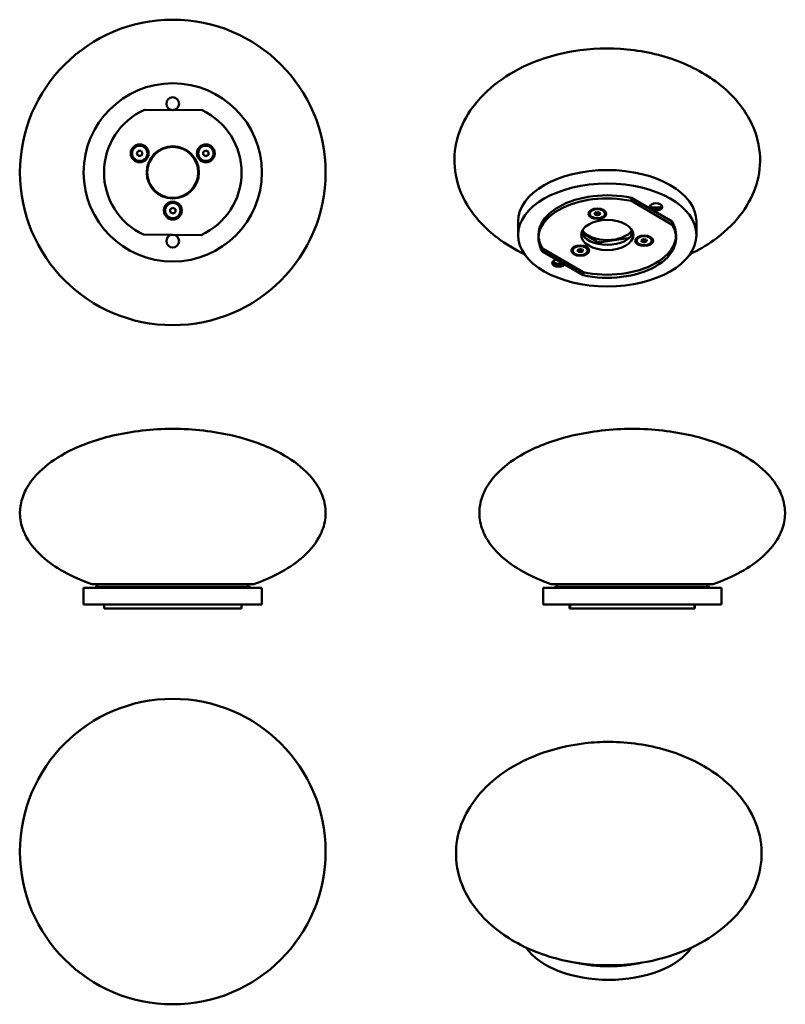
# Model space of a CAD drawing. Header units: millimetres. Extents: x 356 to 656, y 84 to 470.
import ezdxf

# ---------------------------------------------------------------- set-up
doc = ezdxf.new("R2010")
doc.units = ezdxf.units.MM
doc.header["$LTSCALE"] = 2
doc.layers.add('Visibile (ISO)', color=7, linetype='Continuous', lineweight=50)
doc.layers.add('Visibile sottile (ISO)', color=7, linetype='Continuous', lineweight=35)

msp = doc.modelspace()

# ---------------------------------------------------------------- linework, layer by layer
at = {"layer": 'Visibile (ISO)'}
for p, q in [((404.81, 434.95), (427.51, 434.77)), ((404.81, 434.95), (427.51, 434.77)), ((401.82, 417.86), (402.4, 418.86)), ((402.4, 416.86), (401.82, 417.86)), ((402.4, 418.86), (403.55, 418.86)), ((403.55, 418.86), (404.13, 417.86)), ((404.13, 417.86), (403.55, 416.86)), ((427.95, 418.43), (428.95, 419.01)), ((427.95, 417.28), (427.95, 418.43)), ((428.95, 419.01), (429.95, 418.43)), ((429.95, 418.43), (429.95, 417.28)), ((403.55, 416.86), (402.4, 416.86)), ((428.95, 416.7), (427.95, 417.28)), ((429.95, 417.28), (428.95, 416.7)), ((596.03, 400.37), (611.95, 391.03)), ((596.03, 399.14), (596.03, 400.37)), ((596.03, 399.14), (611.95, 389.8)), ((414.96, 395.93), (415.96, 396.51)), ((414.96, 394.78), (414.96, 395.93)), ((415.96, 394.2), (414.96, 394.78)), ((415.96, 396.51), (416.96, 395.93)), ((416.96, 394.78), (415.96, 394.2)), ((416.96, 395.93), (416.96, 394.78)), ((581.39, 396.03), (580.53, 395.53)), ((581.15, 395.89), (581.15, 395.97)), ((581.53, 393.97), (581.83, 394.61)), ((581.83, 394.61), (582.95, 394.79)), ((582.05, 394.65), (582.35, 394.48)), ((582.35, 394.48), (583.24, 394.62)), ((582.95, 394.79), (583.76, 394.31)), ((583.91, 396.03), (584.77, 395.53)), ((584.15, 395.89), (584.15, 395.97)), ((551.53, 385.78), (551.53, 391.08)), ((579.65, 394.14), (579.65, 394.31)), ((582.35, 393.5), (581.53, 393.97)), ((582.35, 393.5), (582.35, 394.48)), ((583.46, 393.67), (582.35, 393.5)), ((583.46, 393.67), (583.46, 394.49)), ((583.76, 394.31), (583.46, 393.67)), ((585.65, 394.14), (585.65, 394.31)), ((611.95, 389.8), (611.95, 391.03)), ((621.53, 385.78), (621.53, 391.08)), ((596.57, 386.96), (595.8, 385.29)), ((427.12, 385.77), (404.42, 385.95)), ((427.12, 385.77), (404.42, 385.95)), ((559.53, 384.55), (559.53, 385.78)), ((582.63, 383.13), (576.47, 386.69)), ((594.67, 384.54), (584.08, 382.91)), ((598.02, 383.54), (598.02, 383.7)), ((599.76, 385.42), (598.9, 384.92)), ((599.52, 385.28), (599.52, 385.36)), ((599.9, 383.71), (600.72, 384.18)), ((600.2, 383.06), (599.9, 383.71)), ((600.2, 383.06), (600.2, 383.88)), ((601.32, 382.89), (600.2, 383.06)), ((600.43, 384.01), (601.32, 383.87)), ((600.72, 384.18), (601.84, 384.01)), ((601.32, 383.87), (601.61, 384.04)), ((601.32, 382.89), (601.32, 383.87)), ((602.13, 383.36), (601.32, 382.89)), ((601.84, 384.01), (602.13, 383.36)), ((602.28, 385.42), (603.14, 384.92)), ((602.52, 385.28), (602.52, 385.36)), ((604.02, 383.54), (604.02, 383.7)), ((613.53, 384.55), (613.53, 385.78)), ((561.11, 379.3), (561.11, 380.52)), ((577.03, 371.19), (561.11, 380.52)), ((577.03, 369.96), (561.11, 379.3)), ((572.92, 379.65), (572.92, 379.82)), ((574.66, 381.54), (573.8, 381.04)), ((574.42, 381.4), (574.42, 381.48)), ((574.81, 379.83), (575.62, 380.3)), ((575.11, 379.18), (574.81, 379.83)), ((575.11, 379.18), (575.11, 380)), ((576.22, 379.01), (575.11, 379.18)), ((575.33, 380.13), (576.22, 379.99)), ((575.62, 380.3), (576.74, 380.12)), ((576.22, 379.99), (576.52, 380.16)), ((576.22, 379.01), (576.22, 379.99)), ((577.04, 379.48), (576.22, 379.01)), ((576.74, 380.12), (577.04, 379.48)), ((577.18, 381.54), (578.04, 381.04)), ((577.42, 381.4), (577.42, 381.48)), ((578.92, 379.65), (578.92, 379.82)), ((577.03, 369.96), (577.03, 371.19)), ((384.21, 248.62), (447.72, 248.62)), ((385.46, 247.62), (446.46, 247.62)), ((385.46, 247.12), (385.46, 247.62)), ((386.46, 247.62), (386.46, 248.62)), ((445.46, 247.62), (445.46, 248.62)), ((446.46, 247.12), (446.46, 247.62)), ((564.57, 248.62), (628.08, 248.62)), ((565.82, 247.62), (626.82, 247.62)), ((565.82, 247.12), (565.82, 247.62)), ((566.82, 247.62), (566.82, 248.62)), ((625.82, 247.62), (625.82, 248.62)), ((626.82, 247.12), (626.82, 247.62)), ((450.96, 247.12), (380.96, 247.12)), ((380.96, 240.62), (380.96, 247.12)), ((450.96, 240.62), (450.96, 247.12)), ((631.32, 247.12), (561.32, 247.12)), ((561.32, 240.62), (561.32, 247.12)), ((631.32, 240.62), (631.32, 247.12)), ((450.96, 240.62), (380.96, 240.62)), ((388.96, 239.12), (388.96, 240.62)), ((442.96, 239.12), (442.96, 240.62)), ((631.32, 240.62), (561.32, 240.62)), ((571.73, 239.12), (571.73, 240.62)), ((571.92, 239.12), (571.92, 240.62)), ((620.73, 239.12), (620.73, 240.62)), ((620.91, 239.12), (620.91, 240.62)), ((442.96, 239.12), (388.96, 239.12)), ((571.73, 239.12), (571.92, 239.12)), ((620.73, 239.12), (571.73, 239.12)), ((620.91, 239.12), (571.92, 239.12)), ((620.91, 239.12), (620.73, 239.12))]:
    msp.add_line(p, q, dxfattribs=at)
for centre, radius in [((415.96, 410.36), 60), ((415.96, 410.36), 35), ((415.96, 437.36), 2.5), ((402.97, 417.86), 3.5), ((402.97, 417.86), 3), ((415.96, 410.36), 10.25), ((415.96, 410.36), 10), ((428.95, 417.86), 3.5), ((428.95, 417.86), 3), ((415.96, 395.36), 3.5), ((415.96, 395.36), 3), ((415.96, 383.36), 2.5), ((415.96, 143.58), 60)]:
    msp.add_circle(centre, radius, dxfattribs=at)
for start, end in [(114.394, 244.693), (114.394, 244.693), (294.394, 64.693), (294.394, 64.693)]:
    msp.add_arc((415.96, 410.36), 27, start, end, dxfattribs=at)
for centre, major_axis, start_param, end_param in [((586.53, 391.08), (-35, 0), 3.141593, 6.283185), ((586.53, 385.78), (-27, 0), 4.352746, 6.626893), ((586.53, 384.55), (-27, 0), 4.352746, 6.626893), ((582.65, 394.31), (-3, 0), 3.141593, 6.283185), ((582.65, 395.69), (-1.6, 0), 5.991818, 6.120156), ((582.65, 395.69), (1.6, 0), 0.16303, 0.291367), ((605.62, 397.45), (-2.5, 0), 0.228251, 2.913342), ((605.62, 399.25), (-4.7, 0), 1.0605, 2.081093), ((586.53, 385.78), (27, 0), 4.352746, 6.626893), ((586.53, 387.82), (10.25, 0), 3.314924, 6.109854), ((586.53, 389.86), (-10.5, 0), 0.380788, 2.760805), ((586.53, 384.55), (27, 0), 4.352746, 6.626893), ((583.69, 383.74), (1.5, 0), 3.926991, 4.974188), ((594.29, 385.38), (1.5, 0), 4.974188, 5.428357), ((601.02, 383.7), (-3, 0), 3.141593, 6.283185), ((601.02, 385.09), (-1.6, 0), 5.991818, 6.120156), ((601.02, 385.09), (1.6, 0), 0.16303, 0.291367), ((575.92, 379.82), (-3, 0), 3.141593, 6.283185), ((575.92, 381.2), (-1.6, 0), 5.991818, 6.120156), ((575.92, 381.2), (1.6, 0), 0.16303, 0.291367), ((586.53, 388.23), (-31, 0), 0.808149, 0.870723), ((567.44, 375.41), (-2.5, 0), 0.228251, 2.913342), ((567.44, 377.2), (-4.7, 0), 1.0605, 2.081093), ((587.14, 113.38), (-35, 0), 0.379683, 2.761612), ((587.14, 118.69), (35, 0), 4.328542, 5.095102)]:
    msp.add_ellipse(centre, major_axis=major_axis, ratio=0.57735, start_param=start_param, end_param=end_param, dxfattribs=at)
for centre, major_axis in [((586.53, 385.78), (35, 0)), ((582.65, 394.14), (-3.5, 0)), ((582.65, 394.14), (3, 0)), ((605.62, 396.8), (2.5, 0)), ((586.53, 385.78), (10.25, 0)), ((601.02, 383.54), (-3.5, 0)), ((601.02, 383.54), (3, 0)), ((575.92, 379.65), (-3.5, 0)), ((575.92, 379.65), (3, 0)), ((567.44, 374.75), (2.5, 0))]:
    msp.add_ellipse(centre, major_axis=major_axis, ratio=0.57735, dxfattribs=at)
for points, knots in [([(554.02, 378.28), (550.22, 380.08), (546.63, 382.22), (538.59, 388.3), (534.45, 392.74), (529.05, 401.78), (527.39, 406.4), (526.26, 415.16), (526.55, 419.4), (528.63, 427.36), (530.41, 431.17), (535.24, 438.31), (538.41, 441.68), (546.01, 447.83), (550.62, 450.58), (561.09, 455.2), (567.14, 456.96), (580.18, 459.11), (587.35, 459.35), (601.67, 457.98), (609, 456.24), (622.11, 450.91), (628.13, 447.3), (637.33, 439.05), (640.89, 434.46), (645.21, 425.35), (646.35, 420.8), (646.65, 412.22), (646, 408.08), (643.25, 400.31), (641.15, 396.6), (635.68, 389.66), (632.18, 386.42), (625.42, 381.63), (622.31, 379.83), (619.04, 378.28)], [3.39387, 3.39387, 3.39387, 3.39387, 4.691383, 4.691383, 6.619037, 6.619037, 8.265571, 8.265571, 9.722345, 9.722345, 11.135284, 11.135284, 12.624203, 12.624203, 14.279907, 14.279907, 16.160751, 16.160751, 18.264143, 18.264143, 20.485356, 20.485356, 22.621872, 22.621872, 24.492345, 24.492345, 26.08198, 26.08198, 27.516009, 27.516009, 28.937165, 28.937165, 30.4579, 30.4579, 31.574751, 31.574751, 31.574751, 31.574751]), ([(384.21, 248.62), (376.27, 251.35), (369.51, 255.11), (361.7, 262.2), (359.44, 265.11), (356.94, 270.3), (356.29, 272.51), (355.86, 276.69), (355.97, 278.64), (356.83, 282.56), (357.6, 284.53), (359.94, 288.66), (361.63, 290.82), (366.41, 295.47), (369.76, 297.89), (379.04, 302.97), (385.46, 305.34), (399.86, 308.72), (407.91, 309.62), (415.96, 309.62)], [2.128477, 2.128477, 2.128477, 2.128477, 2.596636, 2.596636, 2.881687, 2.881687, 3.084489, 3.084489, 3.261811, 3.261811, 3.443648, 3.443648, 3.655561, 3.655561, 3.92965, 3.92965, 4.309638, 4.309638, 4.712389, 4.712389, 4.712389, 4.712389]), ([(447.72, 248.62), (455.66, 251.35), (462.42, 255.11), (470.23, 262.2), (472.48, 265.11), (474.99, 270.3), (475.63, 272.51), (476.07, 276.69), (475.96, 278.64), (475.09, 282.56), (474.33, 284.53), (471.99, 288.66), (470.3, 290.82), (465.52, 295.47), (462.16, 297.89), (452.89, 302.97), (446.47, 305.34), (432.07, 308.72), (424.02, 309.62), (415.96, 309.62)], [2.128477, 2.128477, 2.128477, 2.128477, 2.596636, 2.596636, 2.881687, 2.881687, 3.084489, 3.084489, 3.261811, 3.261811, 3.443648, 3.443648, 3.655561, 3.655561, 3.92965, 3.92965, 4.309638, 4.309638, 4.712389, 4.712389, 4.712389, 4.712389]), ([(564.57, 248.62), (556.63, 251.35), (549.87, 255.11), (542.06, 262.2), (539.8, 265.11), (537.3, 270.3), (536.65, 272.51), (536.22, 276.69), (536.33, 278.64), (537.19, 282.56), (537.96, 284.53), (540.3, 288.66), (541.99, 290.82), (546.77, 295.47), (550.12, 297.89), (559.4, 302.97), (565.82, 305.34), (580.22, 308.72), (588.27, 309.62), (596.32, 309.62)], [2.128477, 2.128477, 2.128477, 2.128477, 2.596636, 2.596636, 2.881687, 2.881687, 3.084489, 3.084489, 3.261811, 3.261811, 3.443648, 3.443648, 3.655561, 3.655561, 3.92965, 3.92965, 4.309638, 4.309638, 4.712389, 4.712389, 4.712389, 4.712389]), ([(628.08, 248.62), (636.02, 251.35), (642.78, 255.11), (650.59, 262.2), (652.84, 265.11), (655.35, 270.3), (655.99, 272.51), (656.43, 276.69), (656.32, 278.64), (655.46, 282.56), (654.69, 284.53), (652.35, 288.66), (650.66, 290.82), (645.88, 295.47), (642.52, 297.89), (633.25, 302.97), (626.83, 305.34), (612.43, 308.72), (604.38, 309.62), (596.32, 309.62)], [2.128477, 2.128477, 2.128477, 2.128477, 2.596636, 2.596636, 2.881687, 2.881687, 3.084489, 3.084489, 3.261811, 3.261811, 3.443648, 3.443648, 3.655561, 3.655561, 3.92965, 3.92965, 4.309638, 4.309638, 4.712389, 4.712389, 4.712389, 4.712389]), ([(587.37, 186.66), (594.93, 186.64), (602.59, 185.55), (616.6, 181.39), (623.2, 178.31), (633.86, 170.79), (638.26, 166.38), (644.09, 157.33), (645.94, 152.7), (647.39, 143.88), (647.25, 139.6), (645.41, 131.57), (643.75, 127.72), (639.15, 120.51), (636.1, 117.1), (628.74, 110.85), (624.25, 108.04), (614.03, 103.26), (608.09, 101.4), (595.24, 98.99), (588.14, 98.6), (573.84, 99.64), (566.47, 101.2), (553.14, 106.21), (546.96, 109.69), (537.36, 117.77), (533.57, 122.32), (528.86, 131.43), (527.53, 136.01), (526.94, 144.66), (527.46, 148.84), (529.97, 156.67), (531.95, 160.42), (537.19, 167.43), (540.57, 170.72), (548.82, 176.86), (553.94, 179.6), (565.18, 183.9), (571.47, 185.4), (580.98, 186.49), (584.18, 186.67), (587.37, 186.66)], [0, 0, 0, 0, 2.266979, 2.266979, 4.453704, 4.453704, 6.419974, 6.419974, 8.08951, 8.08951, 9.556575, 9.556575, 10.968119, 10.968119, 12.446702, 12.446702, 14.085423, 14.085423, 15.946133, 15.946133, 18.033062, 18.033062, 20.251212, 20.251212, 22.403469, 22.403469, 24.299852, 24.299852, 25.909505, 25.909505, 27.350851, 27.350851, 28.768299, 28.768299, 30.276934, 30.276934, 32.053709, 32.053709, 33.972881, 33.972881, 34.930729, 34.930729, 34.930729, 34.930729])]:
    msp.add_open_spline(points, degree=3, knots=knots, dxfattribs=at)
at = {"layer": 'Visibile sottile (ISO)'}
for p, q in [((582.63, 383.13), (582.63, 382.35)), ((594.67, 384.54), (594.67, 384.23)), ((584.08, 382.07), (584.08, 382.91))]:
    msp.add_line(p, q, dxfattribs=at)
for centre, start_param, end_param in [((582.65, 395.56), 5.721526, 5.733339), ((582.65, 395.56), 3.691439, 3.703252), ((601.02, 384.96), 5.721526, 5.733339), ((601.02, 384.96), 3.691439, 3.703252), ((575.92, 381.07), 5.721526, 5.733339), ((575.92, 381.07), 3.691439, 3.703252)]:
    msp.add_ellipse(centre, major_axis=(-1.5, 0), ratio=0.57735, start_param=start_param, end_param=end_param, dxfattribs=at)

doc.saveas('drawing.dxf')
